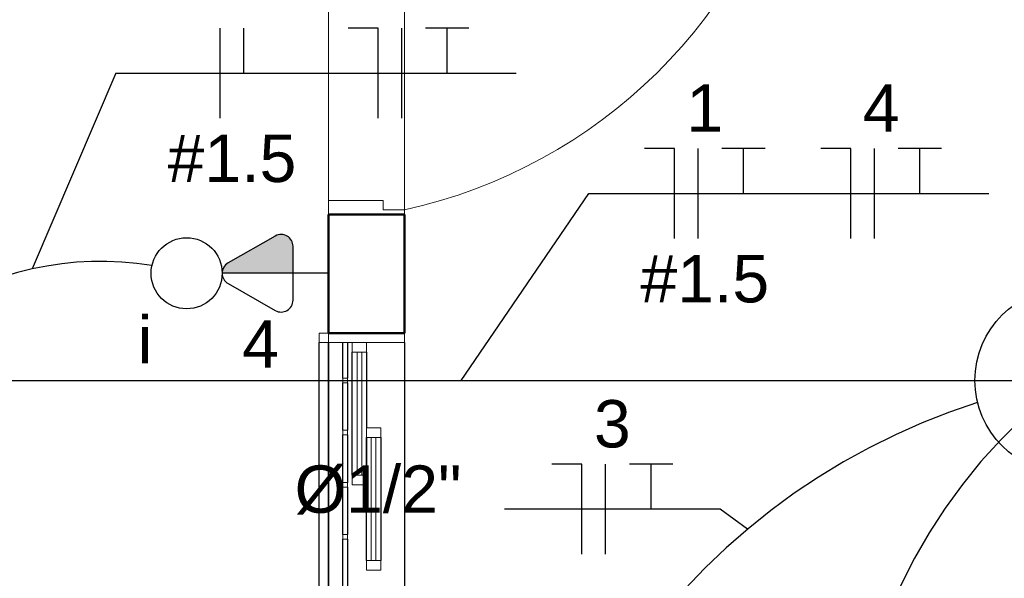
# Model space of a CAD drawing. Extents: x -98 to 248, y -55 to 13.
# Tile 12 of 117: x -7.15 to -5.07, y -32.13 to -30.95. Entities that reach past the tile are written whole.
import ezdxf
from ezdxf.enums import TextEntityAlignment as Align

# ---------------------------------------------------------------- set-up
doc = ezdxf.new("R2010")
doc.units = 0
doc.header["$LTSCALE"] = 0.01
doc.linetypes.add('ELETRODUTO_TETO', pattern=[1000, 1000, 0])
doc.layers.add('A-DOOR', color=7, linetype='Continuous', lineweight=5)
for name, color, linetype in [('ALVENARIA', 253, 'Continuous'), ('ELETRODUTO', 5, 'Continuous'), ('FIACAO', 7, 'Continuous'), ('INDICACAO_BIT_FIACAO', 7, 'Continuous'), ('INDICACAO_CIRCUITO', 7, 'Continuous'), ('INDICACAO_CIRCUITO_FIA', 7, 'Continuous'), ('INDICACAO_DIAM_TUBULACAO', 7, 'Continuous'), ('INDICACAO_INTERRUPTOR', 7, 'Continuous'), ('INTERRUPTORES', 209, 'Continuous'), ('LINHA_DE_CHAMADA', 1, 'Continuous'), ('LUMINÁRIAS', 4, 'Continuous'), ('TOMADAS', 87, 'Continuous')]:
    doc.layers.add(name, color=color, linetype=linetype)
doc.layers.add('X_LIGACAO_VIRTUAL_OBJ', color=7, linetype='Continuous', plot=False)
doc.styles.add('Arial', font='arial.ttf', dxfattribs={"height": 0.1})

# ---------------------------------------------------------------- blocks, each defined once
blk = doc.blocks.new('PORTA DE ABRIR VENEZIANA_ 100_ AÇO GALVANIZADO COM PINTURA BRANCA E FECHADURA TIPO ALAVANCA - Porta Veneziana Branca 85x210-2418156-PTS_ ELETRICOS')
at = {"layer": 'A-DOOR', "color": 9, "true_color": 0xc0c0c0}
for p, q in [((-0.45, -0.08), (-0.45, 0.08)), ((-0.45, 0.08), (0.45, 0.08)), ((0.45, 0.08), (0.45, -0.08)), ((-0.45, -0.08), (0.45, -0.08))]:
    blk.add_line(p, q, dxfattribs=at)
at = {"layer": 'A-DOOR', "color": 9, "lineweight": 15, "true_color": 0xc0c0c0}
for p, q in [((-0.42, 0.08), (-0.42, -0.035)), ((0.42, 0.08), (0.42, -0.0407)), ((0.45, 0.08), (0.42, 0.08)), ((0.45, -0.08), (0.45, 0.08)), ((-0.44, -0.035), (-0.44, -0.08)), ((-0.42, -0.035), (-0.44, -0.035)), ((0.42, -0.0407), (0.44, -0.0407)), ((0.44, -0.0407), (0.44, -0.08)), ((0.3789, -0.0497), (0.3789, -0.9104)), ((0.4189, -0.0497), (0.3789, -0.0497)), ((0.4189, -0.9104), (0.4189, -0.0497)), ((0.44, -0.08), (0.45, -0.08)), ((0.3489, -0.7405), (0.3294, -0.7337)), ((0.45, -0.7405), (0.4695, -0.7337)), ((0.3689, -0.8305), (0.3789, -0.8305)), ((0.3689, -0.8705), (0.3689, -0.8305)), ((0.4289, -0.8304), (0.4189, -0.8304)), ((0.4289, -0.8704), (0.4289, -0.8304)), ((0.3689, -0.8405), (0.3489, -0.8405)), ((0.4289, -0.8404), (0.45, -0.8404)), ((0.3689, -0.8605), (0.3336, -0.8605)), ((0.3789, -0.8705), (0.3689, -0.8705)), ((0.4189, -0.8704), (0.4189, -0.9104)), ((0.4189, -0.8704), (0.4289, -0.8704)), ((0.4289, -0.8604), (0.4653, -0.8604)), ((0.3789, -0.9104), (0.4189, -0.9104)), ((0.4189, -0.9104), (0.3989, -0.9104))]:
    blk.add_line(p, q, dxfattribs=at)
at = {"layer": 'A-DOOR', "color": 9, "true_color": 0xc0c0c0}
blk.add_arc((0.629, 0.1553), 1.0946, 192.4129, 256.7914, dxfattribs=at)
at = {"layer": 'A-DOOR', "color": 9, "lineweight": 15, "true_color": 0xc0c0c0}
for centre, radius, start, end in [((0.5319, -0.7905), 0.2103, 164.3286, 199.4386), ((0.5319, -0.7905), 0.1898, 164.7222, 195.2778), ((0.267, -0.7904), 0.1897, 344.7458, 15.2542), ((0.267, -0.7904), 0.2103, 340.5821, 15.6453)]:
    blk.add_arc(centre, radius, start, end, dxfattribs=at)
blk = doc.blocks.new('BASE 1')
at = {"layer": 'ALVENARIA', "lineweight": 50}
for p, q in [((7.84, -8.19), (7.84, -8.44)), ((8, -8.19), (7.84, -8.19)), ((8, -8.44), (8, -8.19)), ((7.84, -8.44), (8, -8.44))]:
    blk.add_line(p, q, dxfattribs=at)
at = {"layer": 'ALVENARIA', "lineweight": 15}
for p, q in [((7.82, -8.44), (7.82, -8.46)), ((7.84, -8.44), (7.82, -8.44)), ((7.84, -8.46), (7.84, -8.44)), ((7.84, -8.44), (7.84, -8.46)), ((8, -8.46), (8, -8.44)), ((7.82, -8.46), (7.84, -8.46)), ((7.84, -8.46), (8, -8.46)), ((7.89, -8.46), (7.89, -8.48)), ((7.92, -8.46), (7.89, -8.46)), ((7.89, -8.48), (7.92, -8.48)), ((7.91, -8.48), (7.9, -8.48)), ((7.9, -8.48), (7.9, -8.74)), ((7.91, -8.74), (7.91, -8.48)), ((7.92, -8.48), (7.92, -8.46)), ((7.88, -8.535), (7.87, -8.535)), ((7.87, -8.535), (7.87, -8.545)), ((7.88, -8.545), (7.88, -8.535)), ((7.87, -8.545), (7.88, -8.545)), ((7.88, -8.645), (7.87, -8.645)), ((7.87, -8.645), (7.87, -8.655)), ((7.88, -8.655), (7.88, -8.645)), ((7.92, -8.64), (7.92, -8.66)), ((7.95, -8.64), (7.92, -8.64)), ((7.95, -8.66), (7.95, -8.64)), ((7.87, -8.655), (7.88, -8.655)), ((7.92, -8.66), (7.95, -8.66)), ((7.94, -8.66), (7.93, -8.66)), ((7.93, -8.66), (7.93, -8.92)), ((7.94, -8.92), (7.94, -8.66)), ((7.89, -8.74), (7.89, -8.76)), ((7.92, -8.74), (7.89, -8.74)), ((7.9, -8.74), (7.91, -8.74)), ((7.92, -8.76), (7.92, -8.74)), ((7.88, -8.755), (7.87, -8.755)), ((7.87, -8.755), (7.87, -8.765)), ((7.87, -8.765), (7.88, -8.765)), ((7.88, -8.765), (7.88, -8.755)), ((7.89, -8.76), (7.92, -8.76)), ((7.88, -8.865), (7.87, -8.865)), ((7.87, -8.865), (7.87, -8.875)), ((7.87, -8.875), (7.88, -8.875)), ((7.88, -8.875), (7.88, -8.865)), ((7.92, -8.92), (7.92, -8.94)), ((7.95, -8.92), (7.92, -8.92)), ((7.93, -8.92), (7.94, -8.92)), ((7.95, -8.94), (7.95, -8.92)), ((7.92, -8.94), (7.95, -8.94))]:
    blk.add_line(p, q, dxfattribs=at)
at = {"layer": 'ALVENARIA'}
for p, q in [((7.82, -9.62), (7.82, -8.46)), ((7.84, -8.46), (7.84, -9.62)), ((7.84, -9.62), (7.84, -8.46)), ((7.87, -8.535), (7.87, -8.46)), ((7.88, -8.46), (7.88, -8.535)), ((7.89, -8.74), (7.89, -8.48)), ((7.92, -8.48), (7.92, -8.64)), ((8, -8.46), (8, -9.62)), ((7.87, -8.645), (7.87, -8.545)), ((7.88, -8.545), (7.88, -8.645)), ((7.87, -8.755), (7.87, -8.655)), ((7.88, -8.655), (7.88, -8.755)), ((7.92, -8.74), (7.92, -8.66)), ((7.92, -8.66), (7.92, -8.74)), ((7.95, -8.66), (7.95, -8.92)), ((7.87, -8.865), (7.87, -8.765)), ((7.88, -8.765), (7.88, -8.865)), ((7.92, -8.92), (7.92, -8.76)), ((7.87, -8.975), (7.87, -8.875)), ((7.88, -8.875), (7.88, -8.975))]:
    blk.add_line(p, q, dxfattribs=at)
at = {"layer": 'ALVENARIA', "rotation": 89.99999999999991}
blk.add_blockref('PORTA DE ABRIR VENEZIANA_ 100_ AÇO GALVANIZADO COM PINTURA BRANCA E FECHADURA TIPO ALAVANCA - Porta Veneziana Branca 85x210-2418156-PTS_ ELETRICOS', (7.92, -7.74), dxfattribs=at)
blk = doc.blocks.new('*U121', base_point=(-21887.4715, -13711.0391))
for p, q in [((-21887.667, -13711.0391), (-21887.276, -13711.0391)), ((-21887.4715, -13711.0391), (-21887.4715, -13711.2346))]:
    blk.add_line(p, q)
at = {"linetype": 'Continuous'}
blk.add_circle((-21887.4715, -13711.0391), 0.1955, dxfattribs=at)
blk = doc.blocks.new('*U157', base_point=(-21888.4, -13707.4955))
at = {"linetype": 'ByBlock'}
blk.add_lwpolyline([(-21888.4, -13707.4955), (-21888.4, -13709.6645)], dxfattribs=at)
blk = doc.blocks.new('*U160', base_point=(-21905.6834, -13730.0884))
blk.add_hatch(color=256).paths.add_polyline_path([(-21905.4714, -13730.1101, 0.269143), (-21905.4588, -13730.0884), (-21905.6084, -13730.0884), (-21905.6084, -13730.1453, 0.575867), (-21905.571, -13730.167)])
for p, q in [((-21905.4714, -13730.0667), (-21905.571, -13730.0098)), ((-21905.6084, -13730.0315), (-21905.6084, -13730.0884)), ((-21905.6834, -13730.0884), (-21905.6084, -13730.0884)), ((-21905.6084, -13730.0884), (-21905.6084, -13730.1453)), ((-21905.6084, -13730.0884), (-21905.4588, -13730.0884)), ((-21905.571, -13730.167), (-21905.4714, -13730.1101))]:
    blk.add_line(p, q)
for centre, start, end in [((-21905.5834, -13730.0315), 60.2551, 180), ((-21905.4838, -13730.0884), 299.7449, 60.2551), ((-21905.5834, -13730.1453), 180, 299.7449)]:
    blk.add_arc(centre, 0.025, start, end)
blk = doc.blocks.new('*U161', base_point=(-21897.2586, -13715.2616))
blk.add_circle((-21897.1836, -13715.2616), 0.075)
blk = doc.blocks.new('*U162', base_point=(-21895.6094, -13713.3485))
at = {"linetype": 'ByBlock'}
blk.add_lwpolyline([(-21895.6094, -13713.3485), (-21895.6093, -13713.3485)], dxfattribs=at)
blk = doc.blocks.new('*U179', base_point=(-21888.2665, -13707.4426))
at = {"linetype": 'ByBlock'}
blk.add_arc((-21888.811, -13707.8196), 0.6625, 350.6484, 34.696, dxfattribs=at)
blk = doc.blocks.new('*U202', base_point=(-21888.4466, -13709.6703))
at = {"linetype": 'ByBlock'}
blk.add_arc((-21889.8092, -13710.1041), 1.4301, 17.6623, 57.3183, dxfattribs=at)
blk = doc.blocks.new('*U203', base_point=(576.8177, 148.7459))
blk.add_line((576.8177, 148.5559), (576.8177, 148.9359))
blk = doc.blocks.new('*U235', base_point=(-21888.037, -13708.7577))
at = {"color": 4}
for p, q in [((-21888.101, -13708.6627), (-21888.1644, -13708.6627)), ((-21888.101, -13708.8527), (-21888.101, -13708.6627))]:
    blk.add_line(p, q, dxfattribs=at)
at = {"color": 3, "linetype": 'Continuous'}
for p, q in [((-21887.9096, -13708.6627), (-21888.001, -13708.6627)), ((-21887.9553, -13708.7577), (-21887.9553, -13708.6627))]:
    blk.add_line(p, q, dxfattribs=at)
at = {"xscale": 0.5, "yscale": 0.5, "zscale": 0.5}
blk.add_blockref('*U203', (-21888.051, -13708.7577), dxfattribs=at)
blk = doc.blocks.new('*U236', base_point=(-21887.6646, -13708.7577))
at = {"color": 4}
for p, q in [((-21887.7286, -13708.6627), (-21887.792, -13708.6627)), ((-21887.7286, -13708.8527), (-21887.7286, -13708.6627))]:
    blk.add_line(p, q, dxfattribs=at)
at = {"color": 3, "linetype": 'Continuous'}
for p, q in [((-21887.5372, -13708.6627), (-21887.6286, -13708.6627)), ((-21887.5829, -13708.7577), (-21887.5829, -13708.6627))]:
    blk.add_line(p, q, dxfattribs=at)
at = {"xscale": 0.5, "yscale": 0.5, "zscale": 0.5}
blk.add_blockref('*U203', (-21887.6786, -13708.7577), dxfattribs=at)
blk = doc.blocks.new('*U212', base_point=(665.5495, 144.1988))
blk.add_line((665.5495, 144.1988), (665.5495, 144.3888))
blk = doc.blocks.new('*U237', base_point=(-21887.8582, -13707.5597))
at = {"xscale": 0.5, "yscale": 0.5, "zscale": 0.5}
for name, p in [('*U203', (-21887.8832, -13707.5597)), ('*U212', (-21887.8332, -13707.5597))]:
    blk.add_blockref(name, p, dxfattribs=at)
blk = doc.blocks.new('*U238', base_point=(-21887.4858, -13707.5597))
at = {"color": 4}
for p, q in [((-21887.5498, -13707.4647), (-21887.6132, -13707.4647)), ((-21887.5498, -13707.6547), (-21887.5498, -13707.4647))]:
    blk.add_line(p, q, dxfattribs=at)
at = {"color": 3, "linetype": 'Continuous'}
for p, q in [((-21887.3584, -13707.4647), (-21887.4498, -13707.4647)), ((-21887.4041, -13707.5597), (-21887.4041, -13707.4647))]:
    blk.add_line(p, q, dxfattribs=at)
at = {"xscale": 0.5, "yscale": 0.5, "zscale": 0.5}
blk.add_blockref('*U203', (-21887.4998, -13707.5597), dxfattribs=at)
blk = doc.blocks.new('*U245', base_point=(-21888.9273, -13709.2859))
at = {"color": 4}
for p, q in [((-21888.9914, -13709.1909), (-21889.0547, -13709.1909)), ((-21888.9914, -13709.3809), (-21888.9914, -13709.1909))]:
    blk.add_line(p, q, dxfattribs=at)
at = {"color": 3, "linetype": 'Continuous'}
for p, q in [((-21888.7999, -13709.1909), (-21888.8914, -13709.1909)), ((-21888.8456, -13709.2859), (-21888.8456, -13709.1909))]:
    blk.add_line(p, q, dxfattribs=at)
at = {"xscale": 0.5, "yscale": 0.5, "zscale": 0.5}
blk.add_blockref('*U203', (-21888.9414, -13709.2859), dxfattribs=at)

msp = doc.modelspace()

# ---------------------------------------------------------------- linework, layer by layer
at = {"layer": 'ELETRODUTO', "linetype": 'ELETRODUTO_TETO'}
msp.add_arc((-4.2422, -32.6366), 1.158, 126.94, 176.2963, dxfattribs=at)
at = {"layer": 'LINHA_DE_CHAMADA'}
for points in [[(-6.947, -31.0621), (-7.1239, -31.4756)], [(-6.947, -31.0621), (-6.947, -31.0621), (-6.1022, -31.0621)], [(-6.2181, -31.711), (-5.9489, -31.3162), (-5.1041, -31.3162)], [(-5.6137, -32.0249), (-5.6716, -31.9823), (-6.1264, -31.9823)]]:
    msp.add_lwpolyline(points, dxfattribs=at)

# ---------------------------------------------------------------- block references
msp.add_blockref('BASE 1', (-14.338, -23.171))
at = {"layer": 'ELETRODUTO', "linetype": 'ELETRODUTO_TETO', "rotation": 90}
for name, p in [('*U179', (-7.3555, -31.5775)), ('*U157', (-7.3026, -31.711)), ('*U202', (-5.1279, -31.7575))]:
    msp.add_blockref(name, p, dxfattribs=at)
at = {"layer": 'FIACAO'}
for name, p in [('*U237', (-6.702, -31.0621)), ('*U238', (-6.3296, -31.0621)), ('*U235', (-5.7039, -31.3162)), ('*U236', (-5.3315, -31.3162)), ('*U245', (-5.899, -31.9823))]:
    msp.add_blockref(name, p, dxfattribs=at)
at = {"layer": 'INTERRUPTORES', "rotation": 180}
msp.add_blockref('*U161', (-6.7227, -31.4847), dxfattribs=at)
at = {"layer": 'LUMINÁRIAS'}
msp.add_blockref('*U121', (-4.9381, -31.711), dxfattribs=at)
at = {"layer": 'TOMADAS', "rotation": 180}
msp.add_blockref('*U160', (-6.4981, -31.4847), dxfattribs=at)
at = {"layer": 'X_LIGACAO_VIRTUAL_OBJ', "rotation": 180}
msp.add_blockref('*U162', (-6.7227, -31.4847), dxfattribs=at)

# ---------------------------------------------------------------- texts
at = {"layer": 'INDICACAO_BIT_FIACAO', "style": 'Arial'}
for p in [(-6.702, -31.1921), (-5.7039, -31.4462)]:
    msp.add_text('#1.5', height=0.1, dxfattribs=at).set_placement(p, align=Align.TOP_CENTER)
at = {"layer": 'INDICACAO_CIRCUITO', "style": 'Arial'}
msp.add_text('4', height=0.1, dxfattribs=at).set_placement((-6.6804, -31.6837))
at = {"layer": 'INDICACAO_CIRCUITO_FIA', "style": 'Arial'}
for s, p in [('1', (-5.7039, -31.1862)), ('4', (-5.3315, -31.1862)), ('3', (-5.899, -31.8523))]:
    msp.add_text(s, height=0.1, dxfattribs=at).set_placement(p, align=Align.CENTER)
at = {"layer": 'INDICACAO_DIAM_TUBULACAO', "style": 'Arial'}
msp.add_text('%%C1/2"', height=0.1, dxfattribs=at).set_placement((-6.5698, -31.9903))
at = {"layer": 'INDICACAO_INTERRUPTOR', "style": 'Arial'}
msp.add_text('i', height=0.1, dxfattribs=at).set_placement((-6.901, -31.675))

doc.saveas('drawing.dxf')
